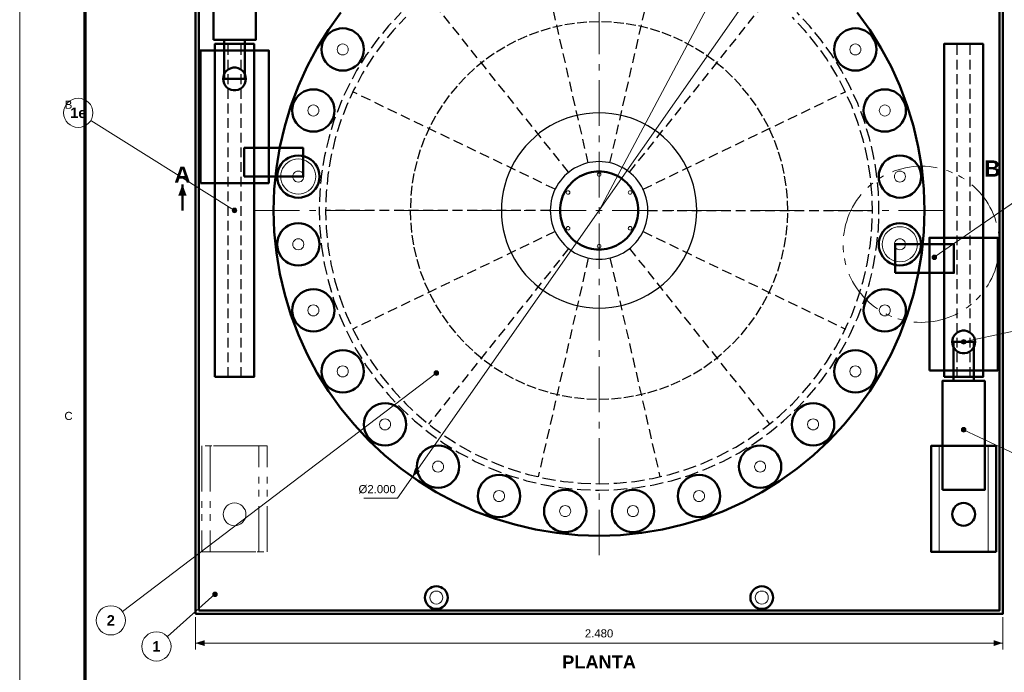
# Model space of a CAD drawing. Header units: millimetres. Extents: x 0 to 841, y 0 to 594.
# Tile 2 of 6: x 0 to 302, y 266 to 467. Entities that reach past the tile are written whole.
import ezdxf
from ezdxf.enums import TextEntityAlignment as Align

# ---------------------------------------------------------------- set-up
doc = ezdxf.new("R2010")
doc.units = ezdxf.units.MM
for name, pattern in [('EJE', [22, 14, -3, 2, -3]), ('FANTASMA', [26, 14, -3, 2, -2, 2, -3]), ('OCULTO', [4.5, 3, -1.5])]:
    doc.linetypes.add(name, pattern=pattern)
for name, color, linetype, lineweight in [('ACH', 7, 'CONTINUOUS', 13), ('COTA', 7, 'CONTINUOUS', 18), ('EJE', 7, 'EJE', 18), ('FANT', 7, 'FANTASMA', 18), ('FINA', 7, 'CONTINUOUS', 18), ('MARCO', 7, 'CONTINUOUS', 70), ('OCU', 7, 'OCULTO', 25), ('TXT', 7, 'CONTINUOUS', 25), ('VIS', 7, 'CONTINUOUS', 50)]:
    doc.layers.add(name, color=color, linetype=linetype, lineweight=lineweight)
doc.styles.add('STD', font='LiberationSans-Regular.ttf')
doc.styles.add('STDB', font='LiberationSans-Bold.ttf')

msp = doc.modelspace()

# ---------------------------------------------------------------- hatches: boundary and pattern name
at = {"layer": 'ACH'}
h = msp.add_hatch(color=7, dxfattribs=at)
h.dxf.hatch_style = 1
h.paths.add_polyline_path([(66.7, 408), (66.57, 408.41), (66.22, 408.67), (65.78, 408.67), (65.43, 408.41), (65.3, 408), (65.43, 407.59), (65.78, 407.33), (66.22, 407.33), (66.57, 407.59)])
h = msp.add_hatch(color=7, dxfattribs=at)
h.dxf.hatch_style = 1
h.paths.add_polyline_path([(281.7, 393.59), (281.57, 394), (281.22, 394.25), (280.78, 394.25), (280.43, 394), (280.3, 393.59), (280.43, 393.18), (280.78, 392.92), (281.22, 392.92), (281.57, 393.18)])
h = msp.add_hatch(color=7, dxfattribs=at)
h.dxf.hatch_style = 1
h.paths.add_polyline_path([(290.7, 367.59), (290.57, 368), (290.22, 368.25), (289.78, 368.25), (289.43, 368), (289.3, 367.59), (289.43, 367.18), (289.78, 366.92), (290.22, 366.92), (290.57, 367.18)])
h = msp.add_hatch(color=7, dxfattribs=at)
h.dxf.hatch_style = 1
h.paths.add_polyline_path([(128.7, 358), (128.57, 358.41), (128.22, 358.67), (127.78, 358.67), (127.43, 358.41), (127.3, 358), (127.43, 357.59), (127.78, 357.33), (128.22, 357.33), (128.57, 357.59)])
h = msp.add_hatch(color=7, dxfattribs=at)
h.dxf.hatch_style = 1
h.paths.add_polyline_path([(290.7, 340.59), (290.57, 341), (290.22, 341.25), (289.78, 341.25), (289.43, 341), (289.3, 340.59), (289.43, 340.18), (289.78, 339.92), (290.22, 339.92), (290.57, 340.18)])
h = msp.add_hatch(color=7, dxfattribs=at)
h.dxf.hatch_style = 1
h.paths.add_polyline_path([(60.7, 290), (60.57, 290.41), (60.22, 290.67), (59.78, 290.67), (59.43, 290.41), (59.3, 290), (59.43, 289.59), (59.78, 289.33), (60.22, 289.33), (60.57, 289.59)])

# ---------------------------------------------------------------- linework, layer by layer
at = {"layer": 'COTA'}
for p, q in [((178, 408), (225.42, 497.18)), ((235.36, 489.92), (116.05, 319.53)), ((66, 408), (21.82, 435.62)), ((281, 393.59), (334.3, 430.44)), ((290, 367.59), (333.6, 377.05)), ((128, 358), (31.58, 284.72)), ((290, 340.59), (333.93, 319.92)), ((116.05, 319.53), (105.75, 319.53)), ((60, 290), (45.36, 276.99)), ((54, 283), (54, 273)), ((302, 283), (302, 273)), ((54, 275), (302, 275))]:
    msp.add_line(p, q, dxfattribs=at)
for centre in [(66, 408), (281, 393.59), (290, 367.59), (128, 358), (290, 340.59), (60, 290)]:
    msp.add_circle(centre, 0.7, dxfattribs=at)
for points in [[(50, 416), (48.7, 412.5), (51.3, 412.5)], [(120.64, 326.08), (122.99, 327.86), (121.51, 328.89)], [(54, 275), (56.8, 274.1), (56.8, 275.9)], [(302, 275), (299.2, 275.9), (299.2, 274.1)]]:
    msp.add_solid(points, dxfattribs=at)
at = {"layer": 'EJE'}
for p, q in [((178, 302), (178, 514)), ((72, 408), (284, 408))]:
    msp.add_line(p, q, dxfattribs=at)
at = {"layer": 'FANT'}
for points in [[(76, 303.09), (76, 335.59), (56, 335.59), (56, 303.09)], [(73.5, 303.09), (73.5, 335.59), (58.5, 335.59), (58.5, 303.09)]]:
    msp.add_lwpolyline(points, close=True, dxfattribs=at)
msp.add_lwpolyline([(69.5, 314.59), (69.43, 315.27), (69.23, 315.93), (68.91, 316.53), (68.47, 317.06), (67.94, 317.5), (67.34, 317.82), (66.68, 318.02), (66, 318.09), (65.32, 318.02), (64.66, 317.82), (64.06, 317.5), (63.53, 317.06), (63.09, 316.53), (62.77, 315.93), (62.57, 315.27), (62.5, 314.59), (62.57, 313.9), (62.77, 313.25), (63.09, 312.64), (63.53, 312.11), (64.06, 311.68), (64.66, 311.35), (65.32, 311.15), (66, 311.09), (66.68, 311.15), (67.34, 311.35), (67.94, 311.68), (68.47, 312.11), (68.91, 312.64), (69.23, 313.25), (69.43, 313.9), (69.5, 314.59)], dxfattribs=at)
msp.add_circle((277, 397.59), 24, dxfattribs=at)
at = {"layer": 'FINA'}
for points in [[(0, 0), (841, 0), (841, 594), (0, 594)], [(297.5, 303.09), (297.5, 335.59), (282.5, 335.59), (282.5, 303.09)]]:
    msp.add_lwpolyline(points, close=True, dxfattribs=at)
for points in [[(100.95, 457.48), (100.9, 457.92), (100.73, 458.33), (100.46, 458.68), (100.1, 458.95), (99.69, 459.12), (99.25, 459.18), (98.81, 459.12), (98.4, 458.95), (98.05, 458.68), (97.78, 458.33), (97.61, 457.92), (97.55, 457.48), (97.61, 457.04), (97.78, 456.63), (98.05, 456.28), (98.4, 456.01), (98.81, 455.84), (99.25, 455.78), (99.69, 455.84), (100.1, 456.01), (100.46, 456.28), (100.73, 456.63), (100.9, 457.04), (100.95, 457.48)], [(258.45, 457.48), (258.39, 457.92), (258.22, 458.33), (257.95, 458.68), (257.6, 458.95), (257.19, 459.12), (256.75, 459.18), (256.31, 459.12), (255.9, 458.95), (255.54, 458.68), (255.27, 458.33), (255.1, 457.92), (255.05, 457.48), (255.1, 457.04), (255.27, 456.63), (255.54, 456.28), (255.9, 456.01), (256.31, 455.84), (256.75, 455.78), (257.19, 455.84), (257.6, 456.01), (257.95, 456.28), (258.22, 456.63), (258.39, 457.04), (258.45, 457.48)], [(91.92, 438.72), (91.86, 439.16), (91.69, 439.57), (91.42, 439.92), (91.07, 440.19), (90.66, 440.36), (90.22, 440.42), (89.78, 440.36), (89.37, 440.19), (89.02, 439.92), (88.75, 439.57), (88.58, 439.16), (88.52, 438.72), (88.58, 438.28), (88.75, 437.87), (89.02, 437.51), (89.37, 437.24), (89.78, 437.07), (90.22, 437.02), (90.66, 437.07), (91.07, 437.24), (91.42, 437.51), (91.69, 437.87), (91.86, 438.28), (91.92, 438.72)], [(267.48, 438.72), (267.42, 439.16), (267.25, 439.57), (266.98, 439.92), (266.63, 440.19), (266.22, 440.36), (265.78, 440.42), (265.34, 440.36), (264.93, 440.19), (264.58, 439.92), (264.31, 439.57), (264.14, 439.16), (264.08, 438.72), (264.14, 438.28), (264.31, 437.87), (264.58, 437.51), (264.93, 437.24), (265.34, 437.07), (265.78, 437.02), (266.22, 437.07), (266.63, 437.24), (266.98, 437.51), (267.25, 437.87), (267.42, 438.28), (267.48, 438.72)], [(90.98, 418.41), (90.92, 419.26), (90.72, 420.08), (90.4, 420.86), (89.95, 421.59), (89.4, 422.23), (88.76, 422.78), (88.04, 423.22), (87.25, 423.55), (86.43, 423.75), (85.58, 423.81), (84.74, 423.75), (83.92, 423.55), (83.13, 423.22), (82.41, 422.78), (81.77, 422.23), (81.22, 421.59), (80.77, 420.86), (80.45, 420.08), (80.25, 419.26), (80.18, 418.41), (80.25, 417.57), (80.45, 416.74), (80.77, 415.96), (81.22, 415.24), (81.77, 414.59), (82.41, 414.04), (83.13, 413.6), (83.92, 413.28), (84.74, 413.08), (85.58, 413.01), (86.43, 413.08), (87.25, 413.28), (88.04, 413.6), (88.76, 414.04), (89.4, 414.59), (89.95, 415.24), (90.4, 415.96), (90.72, 416.74), (90.92, 417.57), (90.98, 418.41)], [(87.28, 418.41), (87.23, 418.85), (87.06, 419.26), (86.79, 419.61), (86.43, 419.88), (86.02, 420.05), (85.58, 420.11), (85.14, 420.05), (84.73, 419.88), (84.38, 419.61), (84.11, 419.26), (83.94, 418.85), (83.88, 418.41), (83.94, 417.97), (84.11, 417.56), (84.38, 417.21), (84.73, 416.94), (85.14, 416.77), (85.58, 416.71), (86.02, 416.77), (86.43, 416.94), (86.79, 417.21), (87.06, 417.56), (87.23, 417.97), (87.28, 418.41)], [(178.55, 419), (178.51, 419.21), (178.39, 419.39), (178.21, 419.51), (178, 419.55), (177.79, 419.51), (177.61, 419.39), (177.49, 419.21), (177.45, 419), (177.49, 418.79), (177.61, 418.61), (177.79, 418.49), (178, 418.45), (178.21, 418.49), (178.39, 418.61), (178.51, 418.79), (178.55, 419)], [(272.12, 418.41), (272.06, 418.85), (271.89, 419.26), (271.62, 419.61), (271.27, 419.88), (270.86, 420.05), (270.42, 420.11), (269.98, 420.05), (269.57, 419.88), (269.21, 419.61), (268.94, 419.26), (268.77, 418.85), (268.72, 418.41), (268.77, 417.97), (268.94, 417.56), (269.21, 417.21), (269.57, 416.94), (269.98, 416.77), (270.42, 416.71), (270.86, 416.77), (271.27, 416.94), (271.62, 417.21), (271.89, 417.56), (272.06, 417.97), (272.12, 418.41)], [(169.02, 413.5), (168.98, 413.71), (168.86, 413.89), (168.68, 414.01), (168.47, 414.05), (168.26, 414.01), (168.08, 413.89), (167.97, 413.71), (167.92, 413.5), (167.97, 413.29), (168.08, 413.11), (168.26, 412.99), (168.47, 412.95), (168.68, 412.99), (168.86, 413.11), (168.98, 413.29), (169.02, 413.5)], [(188.08, 413.5), (188.03, 413.71), (187.92, 413.89), (187.74, 414.01), (187.53, 414.05), (187.32, 414.01), (187.14, 413.89), (187.02, 413.71), (186.98, 413.5), (187.02, 413.29), (187.14, 413.11), (187.32, 412.99), (187.53, 412.95), (187.74, 412.99), (187.92, 413.11), (188.03, 413.29), (188.08, 413.5)], [(169.02, 402.5), (168.98, 402.71), (168.86, 402.89), (168.68, 403.01), (168.47, 403.05), (168.26, 403.01), (168.08, 402.89), (167.97, 402.71), (167.92, 402.5), (167.97, 402.29), (168.08, 402.11), (168.26, 401.99), (168.47, 401.95), (168.68, 401.99), (168.86, 402.11), (168.98, 402.29), (169.02, 402.5)], [(188.08, 402.5), (188.03, 402.71), (187.92, 402.89), (187.74, 403.01), (187.53, 403.05), (187.32, 403.01), (187.14, 402.89), (187.02, 402.71), (186.98, 402.5), (187.02, 402.29), (187.14, 402.11), (187.32, 401.99), (187.53, 401.95), (187.74, 401.99), (187.92, 402.11), (188.03, 402.29), (188.08, 402.5)], [(275.82, 397.59), (275.75, 398.43), (275.55, 399.26), (275.23, 400.04), (274.78, 400.76), (274.23, 401.41), (273.59, 401.96), (272.87, 402.4), (272.08, 402.72), (271.26, 402.92), (270.42, 402.99), (269.57, 402.92), (268.75, 402.72), (267.96, 402.4), (267.24, 401.96), (266.6, 401.41), (266.05, 400.76), (265.6, 400.04), (265.28, 399.26), (265.08, 398.43), (265.02, 397.59), (265.08, 396.74), (265.28, 395.92), (265.6, 395.14), (266.05, 394.41), (266.6, 393.77), (267.24, 393.22), (267.96, 392.78), (268.75, 392.45), (269.57, 392.25), (270.42, 392.19), (271.26, 392.25), (272.08, 392.45), (272.87, 392.78), (273.59, 393.22), (274.23, 393.77), (274.78, 394.41), (275.23, 395.14), (275.55, 395.92), (275.75, 396.74), (275.82, 397.59)], [(87.28, 397.59), (87.23, 398.03), (87.06, 398.44), (86.79, 398.79), (86.43, 399.06), (86.02, 399.23), (85.58, 399.29), (85.14, 399.23), (84.73, 399.06), (84.38, 398.79), (84.11, 398.44), (83.94, 398.03), (83.88, 397.59), (83.94, 397.15), (84.11, 396.74), (84.38, 396.39), (84.73, 396.12), (85.14, 395.95), (85.58, 395.89), (86.02, 395.95), (86.43, 396.12), (86.79, 396.39), (87.06, 396.74), (87.23, 397.15), (87.28, 397.59)], [(178.55, 397), (178.51, 397.21), (178.39, 397.39), (178.21, 397.51), (178, 397.55), (177.79, 397.51), (177.61, 397.39), (177.49, 397.21), (177.45, 397), (177.49, 396.79), (177.61, 396.61), (177.79, 396.49), (178, 396.45), (178.21, 396.49), (178.39, 396.61), (178.51, 396.79), (178.55, 397)], [(272.12, 397.59), (272.06, 398.03), (271.89, 398.44), (271.62, 398.79), (271.27, 399.06), (270.86, 399.23), (270.42, 399.29), (269.98, 399.23), (269.57, 399.06), (269.21, 398.79), (268.94, 398.44), (268.77, 398.03), (268.72, 397.59), (268.77, 397.15), (268.94, 396.74), (269.21, 396.39), (269.57, 396.12), (269.98, 395.95), (270.42, 395.89), (270.86, 395.95), (271.27, 396.12), (271.62, 396.39), (271.89, 396.74), (272.06, 397.15), (272.12, 397.59)], [(91.92, 377.28), (91.86, 377.72), (91.69, 378.13), (91.42, 378.49), (91.07, 378.76), (90.66, 378.93), (90.22, 378.98), (89.78, 378.93), (89.37, 378.76), (89.02, 378.49), (88.75, 378.13), (88.58, 377.72), (88.52, 377.28), (88.58, 376.84), (88.75, 376.43), (89.02, 376.08), (89.37, 375.81), (89.78, 375.64), (90.22, 375.58), (90.66, 375.64), (91.07, 375.81), (91.42, 376.08), (91.69, 376.43), (91.86, 376.84), (91.92, 377.28)], [(267.48, 377.28), (267.42, 377.72), (267.25, 378.13), (266.98, 378.49), (266.63, 378.76), (266.22, 378.93), (265.78, 378.98), (265.34, 378.93), (264.93, 378.76), (264.58, 378.49), (264.31, 378.13), (264.14, 377.72), (264.08, 377.28), (264.14, 376.84), (264.31, 376.43), (264.58, 376.08), (264.93, 375.81), (265.34, 375.64), (265.78, 375.58), (266.22, 375.64), (266.63, 375.81), (266.98, 376.08), (267.25, 376.43), (267.42, 376.84), (267.48, 377.28)], [(100.95, 358.52), (100.9, 358.96), (100.73, 359.37), (100.46, 359.72), (100.1, 359.99), (99.69, 360.16), (99.25, 360.22), (98.81, 360.16), (98.4, 359.99), (98.05, 359.72), (97.78, 359.37), (97.61, 358.96), (97.55, 358.52), (97.61, 358.08), (97.78, 357.67), (98.05, 357.32), (98.4, 357.05), (98.81, 356.88), (99.25, 356.82), (99.69, 356.88), (100.1, 357.05), (100.46, 357.32), (100.73, 357.67), (100.9, 358.08), (100.95, 358.52)], [(258.45, 358.52), (258.39, 358.96), (258.22, 359.37), (257.95, 359.72), (257.6, 359.99), (257.19, 360.16), (256.75, 360.22), (256.31, 360.16), (255.9, 359.99), (255.54, 359.72), (255.27, 359.37), (255.1, 358.96), (255.05, 358.52), (255.1, 358.08), (255.27, 357.67), (255.54, 357.32), (255.9, 357.05), (256.31, 356.88), (256.75, 356.82), (257.19, 356.88), (257.6, 357.05), (257.95, 357.32), (258.22, 357.67), (258.39, 358.08), (258.45, 358.52)], [(113.94, 342.24), (113.88, 342.68), (113.71, 343.09), (113.44, 343.44), (113.09, 343.71), (112.68, 343.88), (112.24, 343.94), (111.8, 343.88), (111.39, 343.71), (111.04, 343.44), (110.77, 343.09), (110.6, 342.68), (110.54, 342.24), (110.6, 341.8), (110.77, 341.39), (111.04, 341.04), (111.39, 340.77), (111.8, 340.6), (112.24, 340.54), (112.68, 340.6), (113.09, 340.77), (113.44, 341.04), (113.71, 341.39), (113.88, 341.8), (113.94, 342.24)], [(245.46, 342.24), (245.4, 342.68), (245.23, 343.09), (244.96, 343.44), (244.61, 343.71), (244.2, 343.88), (243.76, 343.94), (243.32, 343.88), (242.91, 343.71), (242.56, 343.44), (242.29, 343.09), (242.12, 342.68), (242.06, 342.24), (242.12, 341.8), (242.29, 341.39), (242.56, 341.04), (242.91, 340.77), (243.32, 340.6), (243.76, 340.54), (244.2, 340.6), (244.61, 340.77), (244.96, 341.04), (245.23, 341.39), (245.4, 341.8), (245.46, 342.24)], [(130.22, 329.25), (130.16, 329.69), (129.99, 330.1), (129.72, 330.46), (129.37, 330.73), (128.96, 330.9), (128.52, 330.95), (128.08, 330.9), (127.67, 330.73), (127.32, 330.46), (127.05, 330.1), (126.88, 329.69), (126.82, 329.25), (126.88, 328.81), (127.05, 328.4), (127.32, 328.05), (127.67, 327.78), (128.08, 327.61), (128.52, 327.55), (128.96, 327.61), (129.37, 327.78), (129.72, 328.05), (129.99, 328.4), (130.16, 328.81), (130.22, 329.25)], [(229.18, 329.25), (229.12, 329.69), (228.95, 330.1), (228.68, 330.46), (228.33, 330.73), (227.92, 330.9), (227.48, 330.95), (227.04, 330.9), (226.63, 330.73), (226.28, 330.46), (226.01, 330.1), (225.84, 329.69), (225.78, 329.25), (225.84, 328.81), (226.01, 328.4), (226.28, 328.05), (226.63, 327.78), (227.04, 327.61), (227.48, 327.55), (227.92, 327.61), (228.33, 327.78), (228.68, 328.05), (228.95, 328.4), (229.12, 328.81), (229.18, 329.25)], [(148.98, 320.22), (148.93, 320.66), (148.76, 321.07), (148.49, 321.42), (148.13, 321.69), (147.72, 321.86), (147.28, 321.92), (146.84, 321.86), (146.43, 321.69), (146.08, 321.42), (145.81, 321.07), (145.64, 320.66), (145.58, 320.22), (145.64, 319.78), (145.81, 319.37), (146.08, 319.02), (146.43, 318.75), (146.84, 318.58), (147.28, 318.52), (147.72, 318.58), (148.13, 318.75), (148.49, 319.02), (148.76, 319.37), (148.93, 319.78), (148.98, 320.22)], [(210.42, 320.22), (210.36, 320.66), (210.19, 321.07), (209.92, 321.42), (209.57, 321.69), (209.16, 321.86), (208.72, 321.92), (208.28, 321.86), (207.87, 321.69), (207.51, 321.42), (207.24, 321.07), (207.07, 320.66), (207.02, 320.22), (207.07, 319.78), (207.24, 319.37), (207.51, 319.02), (207.87, 318.75), (208.28, 318.58), (208.72, 318.52), (209.16, 318.58), (209.57, 318.75), (209.92, 319.02), (210.19, 319.37), (210.36, 319.78), (210.42, 320.22)], [(169.29, 315.58), (169.23, 316.02), (169.06, 316.43), (168.79, 316.79), (168.44, 317.06), (168.03, 317.23), (167.59, 317.28), (167.15, 317.23), (166.74, 317.06), (166.39, 316.79), (166.12, 316.43), (165.95, 316.02), (165.89, 315.58), (165.95, 315.14), (166.12, 314.73), (166.39, 314.38), (166.74, 314.11), (167.15, 313.94), (167.59, 313.88), (168.03, 313.94), (168.44, 314.11), (168.79, 314.38), (169.06, 314.73), (169.23, 315.14), (169.29, 315.58)], [(190.11, 315.58), (190.05, 316.02), (189.88, 316.43), (189.61, 316.79), (189.26, 317.06), (188.85, 317.23), (188.41, 317.28), (187.97, 317.23), (187.56, 317.06), (187.21, 316.79), (186.94, 316.43), (186.77, 316.02), (186.71, 315.58), (186.77, 315.14), (186.94, 314.73), (187.21, 314.38), (187.56, 314.11), (187.97, 313.94), (188.41, 313.88), (188.85, 313.94), (189.26, 314.11), (189.61, 314.38), (189.88, 314.73), (190.05, 315.14), (190.11, 315.58)], [(130, 289), (129.93, 289.52), (129.73, 290), (129.41, 290.41), (129, 290.73), (128.52, 290.93), (128, 291), (127.48, 290.93), (127, 290.73), (126.59, 290.41), (126.27, 290), (126.07, 289.52), (126, 289), (126.07, 288.48), (126.27, 288), (126.59, 287.59), (127, 287.27), (127.48, 287.07), (128, 287), (128.52, 287.07), (129, 287.27), (129.41, 287.59), (129.73, 288), (129.93, 288.48), (130, 289)], [(230, 289), (229.93, 289.52), (229.73, 290), (229.41, 290.41), (229, 290.73), (228.52, 290.93), (228, 291), (227.48, 290.93), (227, 290.73), (226.59, 290.41), (226.27, 290), (226.07, 289.52), (226, 289), (226.07, 288.48), (226.27, 288), (226.59, 287.59), (227, 287.27), (227.48, 287.07), (228, 287), (228.52, 287.07), (229, 287.27), (229.41, 287.59), (229.73, 288), (229.93, 288.48), (230, 289)]]:
    msp.add_lwpolyline(points, dxfattribs=at)
for centre in [(18, 438), (28, 282), (42, 274)]:
    msp.add_circle(centre, 4.5, dxfattribs=at)
at = {"layer": 'MARCO'}
msp.add_lwpolyline([(20, 10), (831, 10), (831, 584), (20, 584)], close=True, dxfattribs=at)
at = {"layer": 'OCU'}
for p, q in [((174.66, 422.62), (159.31, 489.89)), ((181.34, 422.62), (196.69, 489.89)), ((168.65, 419.73), (125.63, 473.67)), ((187.35, 419.73), (230.37, 473.67)), ((64, 356.84), (64, 459.16)), ((68, 356.84), (68, 459.16)), ((288, 356.84), (288, 459.16)), ((292, 356.84), (292, 459.16)), ((164.49, 414.51), (102.32, 444.45)), ((191.51, 414.51), (253.68, 444.45)), ((163, 408), (94, 408)), ((193, 408), (262, 408)), ((164.49, 401.49), (102.32, 371.55)), ((191.51, 401.49), (253.68, 371.55)), ((168.65, 396.27), (125.63, 342.33)), ((174.66, 393.38), (159.31, 326.11)), ((181.34, 393.38), (196.69, 326.11)), ((187.35, 396.27), (230.37, 342.33))]:
    msp.add_line(p, q, dxfattribs=at)
for points in [[(117.19, 468.81), (113.34, 464.7), (109.77, 460.35), (106.49, 455.78), (103.52, 451), (100.87, 446.04), (98.55, 440.91), (96.56, 435.64), (94.93, 430.26), (93.65, 424.78), (92.74, 419.23), (92.18, 413.62), (92, 408), (92.18, 402.38), (92.74, 396.77), (93.65, 391.22), (94.93, 385.74), (96.56, 380.36), (98.55, 375.09), (100.87, 369.96), (103.52, 365), (106.49, 360.22), (109.77, 355.65), (113.34, 351.3), (117.19, 347.19), (121.3, 343.34), (125.65, 339.77), (130.22, 336.49), (135, 333.52), (139.96, 330.87), (145.09, 328.55), (150.36, 326.56), (155.74, 324.93), (161.22, 323.65), (166.77, 322.74), (172.38, 322.18), (178, 322), (183.62, 322.18), (189.23, 322.74), (194.78, 323.65), (200.26, 324.93), (205.64, 326.56), (210.91, 328.55), (216.04, 330.87), (221, 333.52), (225.78, 336.49), (230.35, 339.77), (234.7, 343.34), (238.81, 347.19), (242.66, 351.3), (246.23, 355.65), (249.51, 360.22), (252.48, 365), (255.13, 369.96), (257.45, 375.09), (259.44, 380.36), (261.07, 385.74), (262.35, 391.22), (263.26, 396.77), (263.82, 402.38), (264, 408)], [(118.6, 467.4), (114.85, 463.39), (111.36, 459.14), (108.16, 454.67), (105.25, 450), (102.66, 445.15), (100.39, 440.15), (98.46, 435), (96.86, 429.74), (95.61, 424.39), (94.72, 418.96), (94.18, 413.49), (94, 408), (94.18, 402.51), (94.72, 397.04), (95.61, 391.61), (96.86, 386.26), (98.46, 381), (100.39, 375.85), (102.66, 370.85), (105.25, 366), (108.16, 361.33), (111.36, 356.86), (114.85, 352.61), (118.6, 348.6), (122.61, 344.85), (126.86, 341.36), (131.33, 338.16), (136, 335.25), (140.85, 332.66), (145.85, 330.39), (151, 328.46), (156.26, 326.86), (161.61, 325.61), (167.04, 324.72), (172.51, 324.18), (178, 324), (183.49, 324.18), (188.96, 324.72), (194.39, 325.61), (199.74, 326.86), (205, 328.46), (210.15, 330.39), (215.15, 332.66), (220, 335.25), (224.67, 338.16), (229.14, 341.36), (233.39, 344.85), (237.4, 348.6), (241.15, 352.61), (244.64, 356.86), (247.84, 361.33), (250.75, 366), (253.34, 370.85), (255.61, 375.85), (257.54, 381), (259.14, 386.26), (260.39, 391.61), (261.28, 397.04), (261.82, 402.51), (262, 408)], [(236, 408), (235.88, 411.79), (235.5, 415.57), (234.89, 419.32), (234.02, 423.01), (232.92, 426.64), (231.59, 430.2), (230.02, 433.65), (228.23, 437), (226.23, 440.22), (224.01, 443.31), (221.61, 446.24), (219.01, 449.01), (216.24, 451.61), (213.31, 454.01), (210.22, 456.23), (207, 458.23), (203.65, 460.02), (200.2, 461.59), (196.64, 462.92), (193.01, 464.02), (189.32, 464.89), (185.57, 465.5), (181.79, 465.88), (178, 466), (174.21, 465.88), (170.43, 465.5), (166.68, 464.89), (162.99, 464.02), (159.36, 462.92), (155.8, 461.59), (152.35, 460.02), (149, 458.23), (145.78, 456.23), (142.69, 454.01), (139.76, 451.61), (136.99, 449.01), (134.39, 446.24), (131.99, 443.31), (129.77, 440.22), (127.77, 437), (125.98, 433.65), (124.41, 430.2), (123.08, 426.64), (121.98, 423.01), (121.11, 419.32), (120.5, 415.57), (120.12, 411.79), (120, 408), (120.12, 404.21), (120.5, 400.43), (121.11, 396.68), (121.98, 392.99), (123.08, 389.36), (124.41, 385.8), (125.98, 382.35), (127.77, 379), (129.77, 375.78), (131.99, 372.69), (134.39, 369.76), (136.99, 366.99), (139.76, 364.39), (142.69, 361.99), (145.78, 359.77), (149, 357.77), (152.35, 355.98), (155.8, 354.41), (159.36, 353.08), (162.99, 351.98), (166.68, 351.11), (170.43, 350.5), (174.21, 350.12), (178, 350), (181.79, 350.12), (185.57, 350.5), (189.32, 351.11), (193.01, 351.98), (196.64, 353.08), (200.2, 354.41), (203.65, 355.98), (207, 357.77), (210.22, 359.77), (213.31, 361.99), (216.24, 364.39), (219.01, 366.99), (221.61, 369.76), (224.01, 372.69), (226.23, 375.78), (228.23, 379), (230.02, 382.35), (231.59, 385.8), (232.92, 389.36), (234.02, 392.99), (234.89, 396.68), (235.5, 400.43), (235.88, 404.21), (236, 408)], [(262, 408), (261.82, 413.49), (261.28, 418.96), (260.39, 424.39), (259.14, 429.74), (257.54, 435), (255.61, 440.15), (253.34, 445.15), (250.75, 450), (247.84, 454.67), (244.64, 459.14), (241.15, 463.39), (237.4, 467.4)], [(264, 408), (263.82, 413.62), (263.26, 419.23), (262.35, 424.78), (261.07, 430.26), (259.44, 435.64), (257.45, 440.91), (255.13, 446.04), (252.48, 451), (249.51, 455.78), (246.23, 460.35), (242.66, 464.7), (238.81, 468.81)], [(208, 408), (207.94, 409.96), (207.74, 411.92), (207.42, 413.85), (206.98, 415.76), (206.41, 417.64), (205.72, 419.48), (204.91, 421.27), (203.98, 423), (202.94, 424.67), (201.8, 426.26), (200.56, 427.78), (199.21, 429.21), (197.78, 430.56), (196.26, 431.8), (194.67, 432.94), (193, 433.98), (191.27, 434.91), (189.48, 435.72), (187.64, 436.41), (185.76, 436.98), (183.85, 437.42), (181.92, 437.74), (179.96, 437.94), (178, 438), (176.04, 437.94), (174.08, 437.74), (172.15, 437.42), (170.24, 436.98), (168.36, 436.41), (166.52, 435.72), (164.73, 434.91), (163, 433.98), (161.33, 432.94), (159.74, 431.8), (158.22, 430.56), (156.79, 429.21), (155.44, 427.78), (154.2, 426.26), (153.06, 424.67), (152.02, 423), (151.09, 421.27), (150.28, 419.48), (149.59, 417.64), (149.02, 415.76), (148.58, 413.85), (148.26, 411.92), (148.06, 409.96), (148, 408), (148.06, 406.04), (148.26, 404.08), (148.58, 402.15), (149.02, 400.24), (149.59, 398.36), (150.28, 396.52), (151.09, 394.73), (152.02, 393), (153.06, 391.33), (154.2, 389.74), (155.44, 388.22), (156.79, 386.79), (158.22, 385.44), (159.74, 384.2), (161.33, 383.06), (163, 382.02), (164.73, 381.09), (166.52, 380.28), (168.36, 379.59), (170.24, 379.02), (172.15, 378.58), (174.08, 378.26), (176.04, 378.06), (178, 378), (179.96, 378.06), (181.92, 378.26), (183.85, 378.58), (185.76, 379.02), (187.64, 379.59), (189.48, 380.28), (191.27, 381.09), (193, 382.02), (194.67, 383.06), (196.26, 384.2), (197.78, 385.44), (199.21, 386.79), (200.56, 388.22), (201.8, 389.74), (202.94, 391.33), (203.98, 393), (204.91, 394.73), (205.72, 396.52), (206.41, 398.36), (206.98, 400.24), (207.42, 402.15), (207.74, 404.08), (207.94, 406.04), (208, 408)], [(193, 408), (192.97, 408.98), (192.87, 409.96), (192.71, 410.93), (192.49, 411.88), (192.2, 412.82), (191.86, 413.74), (191.45, 414.63), (190.99, 415.5), (190.47, 416.33), (189.9, 417.13), (189.28, 417.89), (188.61, 418.61), (187.89, 419.28), (187.13, 419.9), (186.33, 420.47), (185.5, 420.99), (184.63, 421.45), (183.74, 421.86), (182.82, 422.2), (181.88, 422.49), (180.93, 422.71), (179.96, 422.87), (178.98, 422.97), (178, 423), (177.02, 422.97), (176.04, 422.87), (175.07, 422.71), (174.12, 422.49), (173.18, 422.2), (172.26, 421.86), (171.37, 421.45), (170.5, 420.99), (169.67, 420.47), (168.87, 419.9), (168.11, 419.28), (167.39, 418.61), (166.72, 417.89), (166.1, 417.13), (165.53, 416.33), (165.01, 415.5), (164.55, 414.63), (164.14, 413.74), (163.8, 412.82), (163.51, 411.88), (163.29, 410.93), (163.13, 409.96), (163.03, 408.98), (163, 408), (163.03, 407.02), (163.13, 406.04), (163.29, 405.07), (163.51, 404.12), (163.8, 403.18), (164.14, 402.26), (164.55, 401.37), (165.01, 400.5), (165.53, 399.67), (166.1, 398.87), (166.72, 398.11), (167.39, 397.39), (168.11, 396.72), (168.87, 396.1), (169.67, 395.53), (170.5, 395.01), (171.37, 394.55), (172.26, 394.14), (173.18, 393.8), (174.12, 393.51), (175.07, 393.29), (176.04, 393.13), (177.02, 393.03), (178, 393), (178.98, 393.03), (179.96, 393.13), (180.93, 393.29), (181.88, 393.51), (182.82, 393.8), (183.74, 394.14), (184.63, 394.55), (185.5, 395.01), (186.33, 395.53), (187.13, 396.1), (187.89, 396.72), (188.61, 397.39), (189.28, 398.11), (189.9, 398.87), (190.47, 399.67), (190.99, 400.5), (191.45, 401.37), (191.86, 402.26), (192.2, 403.18), (192.49, 404.12), (192.71, 405.07), (192.87, 406.04), (192.97, 407.02), (193, 408)]]:
    msp.add_lwpolyline(points, dxfattribs=at)
at = {"layer": 'VIS'}
msp.add_line((50, 408), (50, 416), dxfattribs=at)
for points in [[(54, 284), (302, 284), (302, 532), (54, 532)], [(55, 285), (301, 285), (301, 531), (55, 531)], [(59.5, 460.41), (72.5, 460.41), (72.5, 493.91), (59.5, 493.91)], [(62.85, 448.41), (69.15, 448.41), (69.15, 460.41), (62.85, 460.41)], [(55.5, 416.41), (76.5, 416.41), (76.5, 457.16), (55.5, 457.16)], [(60, 356.84), (72, 356.84), (72, 459.16), (60, 459.16)], [(284, 356.84), (296, 356.84), (296, 459.16), (284, 459.16)], [(69, 418.41), (87.08, 418.41), (87.08, 427.21), (69, 427.21)], [(279.5, 358.84), (300.5, 358.84), (300.5, 399.59), (279.5, 399.59)], [(268.92, 388.79), (287, 388.79), (287, 397.59), (268.92, 397.59)], [(286.85, 355.59), (293.15, 355.59), (293.15, 367.59), (286.85, 367.59)], [(283.5, 322.09), (296.5, 322.09), (296.5, 355.59), (283.5, 355.59)], [(300, 303.09), (300, 335.59), (280, 335.59), (280, 303.09)]]:
    msp.add_lwpolyline(points, close=True, dxfattribs=at)
for points in [[(98.66, 468.88), (94.85, 463.56), (91.4, 458), (88.31, 452.23), (85.61, 446.27), (83.31, 440.14), (81.41, 433.88), (79.92, 427.51), (78.86, 421.05), (78.21, 414.54), (78, 408), (78.21, 401.46), (78.86, 394.95), (79.92, 388.49), (81.41, 382.12), (83.31, 375.86), (85.61, 369.73), (88.31, 363.77), (91.4, 358), (94.85, 352.44), (98.66, 347.12), (102.82, 342.07), (107.29, 337.29), (112.07, 332.82), (117.12, 328.66), (122.44, 324.85), (128, 321.4), (133.77, 318.31), (139.73, 315.61), (145.86, 313.31), (152.12, 311.41), (158.49, 309.92), (164.95, 308.86), (171.46, 308.21), (178, 308), (184.54, 308.21), (191.05, 308.86), (197.51, 309.92), (203.88, 311.41), (210.14, 313.31), (216.27, 315.61), (222.23, 318.31), (228, 321.4), (233.56, 324.85), (238.88, 328.66), (243.93, 332.82), (248.71, 337.29), (253.18, 342.07), (257.34, 347.12), (261.15, 352.44), (264.6, 358), (267.69, 363.77), (270.39, 369.73), (272.69, 375.86), (274.59, 382.12), (276.08, 388.49), (277.14, 394.95), (277.79, 401.46), (278, 408)], [(278, 408), (277.79, 414.54), (277.14, 421.05), (276.08, 427.51), (274.59, 433.88), (272.69, 440.14), (270.39, 446.27), (267.69, 452.23), (264.6, 458), (261.15, 463.56), (257.34, 468.88)], [(105.75, 457.48), (105.67, 458.5), (105.44, 459.49), (105.05, 460.43), (104.51, 461.3), (103.85, 462.08), (103.08, 462.74), (102.21, 463.27), (101.26, 463.66), (100.27, 463.9), (99.25, 463.98), (98.24, 463.9), (97.25, 463.66), (96.3, 463.27), (95.43, 462.74), (94.66, 462.08), (94, 461.3), (93.46, 460.43), (93.07, 459.49), (92.83, 458.5), (92.75, 457.48), (92.83, 456.46), (93.07, 455.47), (93.46, 454.53), (94, 453.66), (94.66, 452.88), (95.43, 452.22), (96.3, 451.69), (97.25, 451.3), (98.24, 451.06), (99.25, 450.98), (100.27, 451.06), (101.26, 451.3), (102.21, 451.69), (103.08, 452.22), (103.85, 452.88), (104.51, 453.66), (105.05, 454.53), (105.44, 455.47), (105.67, 456.46), (105.75, 457.48)], [(263.25, 457.48), (263.17, 458.5), (262.93, 459.49), (262.54, 460.43), (262, 461.3), (261.34, 462.08), (260.57, 462.74), (259.7, 463.27), (258.75, 463.66), (257.76, 463.9), (256.75, 463.98), (255.73, 463.9), (254.74, 463.66), (253.79, 463.27), (252.92, 462.74), (252.15, 462.08), (251.49, 461.3), (250.95, 460.43), (250.56, 459.49), (250.33, 458.5), (250.25, 457.48), (250.33, 456.46), (250.56, 455.47), (250.95, 454.53), (251.49, 453.66), (252.15, 452.88), (252.92, 452.22), (253.79, 451.69), (254.74, 451.3), (255.73, 451.06), (256.75, 450.98), (257.76, 451.06), (258.75, 451.3), (259.7, 451.69), (260.57, 452.22), (261.34, 452.88), (262, 453.66), (262.54, 454.53), (262.93, 455.47), (263.17, 456.46), (263.25, 457.48)], [(69.5, 448.41), (69.42, 449.14), (69.2, 449.84), (68.83, 450.47), (68.34, 451.01), (67.75, 451.44), (67.08, 451.74), (66.37, 451.89), (65.63, 451.89), (64.92, 451.74), (64.25, 451.44), (63.66, 451.01), (63.17, 450.47), (62.8, 449.84), (62.58, 449.14), (62.5, 448.41), (62.58, 447.69), (62.8, 446.99), (63.17, 446.36), (63.66, 445.81), (64.25, 445.38), (64.92, 445.08), (65.63, 444.93), (66.37, 444.93), (67.08, 445.08), (67.75, 445.38), (68.34, 445.81), (68.83, 446.36), (69.2, 446.99), (69.42, 447.69), (69.5, 448.41)], [(96.72, 438.72), (96.64, 439.73), (96.4, 440.72), (96.01, 441.67), (95.48, 442.54), (94.82, 443.31), (94.04, 443.97), (93.17, 444.51), (92.23, 444.9), (91.24, 445.14), (90.22, 445.22), (89.2, 445.14), (88.21, 444.9), (87.27, 444.51), (86.4, 443.97), (85.62, 443.31), (84.96, 442.54), (84.43, 441.67), (84.04, 440.72), (83.8, 439.73), (83.72, 438.72), (83.8, 437.7), (84.04, 436.71), (84.43, 435.77), (84.96, 434.9), (85.62, 434.12), (86.4, 433.46), (87.27, 432.92), (88.21, 432.53), (89.2, 432.3), (90.22, 432.22), (91.24, 432.3), (92.23, 432.53), (93.17, 432.92), (94.04, 433.46), (94.82, 434.12), (95.48, 434.9), (96.01, 435.77), (96.4, 436.71), (96.64, 437.7), (96.72, 438.72)], [(272.28, 438.72), (272.2, 439.73), (271.96, 440.72), (271.57, 441.67), (271.04, 442.54), (270.38, 443.31), (269.6, 443.97), (268.73, 444.51), (267.79, 444.9), (266.8, 445.14), (265.78, 445.22), (264.76, 445.14), (263.77, 444.9), (262.83, 444.51), (261.96, 443.97), (261.18, 443.31), (260.52, 442.54), (259.99, 441.67), (259.6, 440.72), (259.36, 439.73), (259.28, 438.72), (259.36, 437.7), (259.6, 436.71), (259.99, 435.77), (260.52, 434.9), (261.18, 434.12), (261.96, 433.46), (262.83, 432.92), (263.77, 432.53), (264.76, 432.3), (265.78, 432.22), (266.8, 432.3), (267.79, 432.53), (268.73, 432.92), (269.6, 433.46), (270.38, 434.12), (271.04, 434.9), (271.57, 435.77), (271.96, 436.71), (272.2, 437.7), (272.28, 438.72)], [(92.08, 418.41), (92, 419.43), (91.77, 420.42), (91.38, 421.36), (90.84, 422.23), (90.18, 423.01), (89.41, 423.67), (88.54, 424.2), (87.59, 424.59), (86.6, 424.83), (85.58, 424.91), (84.57, 424.83), (83.58, 424.59), (82.63, 424.2), (81.76, 423.67), (80.99, 423.01), (80.33, 422.23), (79.79, 421.36), (79.4, 420.42), (79.16, 419.43), (79.08, 418.41), (79.16, 417.4), (79.4, 416.4), (79.79, 415.46), (80.33, 414.59), (80.99, 413.82), (81.76, 413.15), (82.63, 412.62), (83.58, 412.23), (84.57, 411.99), (85.58, 411.91), (86.6, 411.99), (87.59, 412.23), (88.54, 412.62), (89.41, 413.15), (90.18, 413.82), (90.84, 414.59), (91.38, 415.46), (91.77, 416.4), (92, 417.4), (92.08, 418.41)], [(276.92, 418.41), (276.84, 419.43), (276.6, 420.42), (276.21, 421.36), (275.67, 422.23), (275.01, 423.01), (274.24, 423.67), (273.37, 424.2), (272.42, 424.59), (271.43, 424.83), (270.42, 424.91), (269.4, 424.83), (268.41, 424.59), (267.46, 424.2), (266.59, 423.67), (265.82, 423.01), (265.16, 422.23), (264.62, 421.36), (264.23, 420.42), (264, 419.43), (263.92, 418.41), (264, 417.4), (264.23, 416.4), (264.62, 415.46), (265.16, 414.59), (265.82, 413.82), (266.59, 413.15), (267.46, 412.62), (268.41, 412.23), (269.4, 411.99), (270.42, 411.91), (271.43, 411.99), (272.42, 412.23), (273.37, 412.62), (274.24, 413.15), (275.01, 413.82), (275.67, 414.59), (276.21, 415.46), (276.6, 416.4), (276.84, 417.4), (276.92, 418.41)], [(190, 408), (189.97, 408.78), (189.9, 409.57), (189.77, 410.34), (189.59, 411.11), (189.36, 411.86), (189.09, 412.59), (188.76, 413.31), (188.39, 414), (187.98, 414.67), (187.52, 415.31), (187.02, 415.91), (186.49, 416.49), (185.91, 417.02), (185.31, 417.52), (184.67, 417.98), (184, 418.39), (183.31, 418.76), (182.59, 419.09), (181.86, 419.36), (181.11, 419.59), (180.34, 419.77), (179.57, 419.9), (178.78, 419.97), (178, 420), (177.22, 419.97), (176.43, 419.9), (175.66, 419.77), (174.89, 419.59), (174.14, 419.36), (173.41, 419.09), (172.69, 418.76), (172, 418.39), (171.33, 417.98), (170.69, 417.52), (170.09, 417.02), (169.51, 416.49), (168.98, 415.91), (168.48, 415.31), (168.02, 414.67), (167.61, 414), (167.24, 413.31), (166.91, 412.59), (166.64, 411.86), (166.41, 411.11), (166.23, 410.34), (166.1, 409.57), (166.03, 408.78), (166, 408), (166.03, 407.22), (166.1, 406.43), (166.23, 405.66), (166.41, 404.89), (166.64, 404.14), (166.91, 403.41), (167.24, 402.69), (167.61, 402), (168.02, 401.33), (168.48, 400.69), (168.98, 400.09), (169.51, 399.51), (170.09, 398.98), (170.69, 398.48), (171.33, 398.02), (172, 397.61), (172.69, 397.24), (173.41, 396.91), (174.14, 396.64), (174.89, 396.41), (175.66, 396.23), (176.43, 396.1), (177.22, 396.03), (178, 396), (178.78, 396.03), (179.57, 396.1), (180.34, 396.23), (181.11, 396.41), (181.86, 396.64), (182.59, 396.91), (183.31, 397.24), (184, 397.61), (184.67, 398.02), (185.31, 398.48), (185.91, 398.98), (186.49, 399.51), (187.02, 400.09), (187.52, 400.69), (187.98, 401.33), (188.39, 402), (188.76, 402.69), (189.09, 403.41), (189.36, 404.14), (189.59, 404.89), (189.77, 405.66), (189.9, 406.43), (189.97, 407.22), (190, 408)], [(92.08, 397.59), (92, 398.6), (91.77, 399.6), (91.38, 400.54), (90.84, 401.41), (90.18, 402.18), (89.41, 402.85), (88.54, 403.38), (87.59, 403.77), (86.6, 404.01), (85.58, 404.09), (84.57, 404.01), (83.58, 403.77), (82.63, 403.38), (81.76, 402.85), (80.99, 402.18), (80.33, 401.41), (79.79, 400.54), (79.4, 399.6), (79.16, 398.6), (79.08, 397.59), (79.16, 396.57), (79.4, 395.58), (79.79, 394.64), (80.33, 393.77), (80.99, 392.99), (81.76, 392.33), (82.63, 391.8), (83.58, 391.41), (84.57, 391.17), (85.58, 391.09), (86.6, 391.17), (87.59, 391.41), (88.54, 391.8), (89.41, 392.33), (90.18, 392.99), (90.84, 393.77), (91.38, 394.64), (91.77, 395.58), (92, 396.57), (92.08, 397.59)], [(276.92, 397.59), (276.84, 398.6), (276.6, 399.6), (276.21, 400.54), (275.67, 401.41), (275.01, 402.18), (274.24, 402.85), (273.37, 403.38), (272.42, 403.77), (271.43, 404.01), (270.42, 404.09), (269.4, 404.01), (268.41, 403.77), (267.46, 403.38), (266.59, 402.85), (265.82, 402.18), (265.16, 401.41), (264.62, 400.54), (264.23, 399.6), (264, 398.6), (263.92, 397.59), (264, 396.57), (264.23, 395.58), (264.62, 394.64), (265.16, 393.77), (265.82, 392.99), (266.59, 392.33), (267.46, 391.8), (268.41, 391.41), (269.4, 391.17), (270.42, 391.09), (271.43, 391.17), (272.42, 391.41), (273.37, 391.8), (274.24, 392.33), (275.01, 392.99), (275.67, 393.77), (276.21, 394.64), (276.6, 395.58), (276.84, 396.57), (276.92, 397.59)], [(96.72, 377.28), (96.64, 378.3), (96.4, 379.29), (96.01, 380.23), (95.48, 381.1), (94.82, 381.88), (94.04, 382.54), (93.17, 383.08), (92.23, 383.47), (91.24, 383.7), (90.22, 383.78), (89.2, 383.7), (88.21, 383.47), (87.27, 383.08), (86.4, 382.54), (85.62, 381.88), (84.96, 381.1), (84.43, 380.23), (84.04, 379.29), (83.8, 378.3), (83.72, 377.28), (83.8, 376.27), (84.04, 375.28), (84.43, 374.33), (84.96, 373.46), (85.62, 372.69), (86.4, 372.03), (87.27, 371.49), (88.21, 371.1), (89.2, 370.86), (90.22, 370.78), (91.24, 370.86), (92.23, 371.1), (93.17, 371.49), (94.04, 372.03), (94.82, 372.69), (95.48, 373.46), (96.01, 374.33), (96.4, 375.28), (96.64, 376.27), (96.72, 377.28)], [(272.28, 377.28), (272.2, 378.3), (271.96, 379.29), (271.57, 380.23), (271.04, 381.1), (270.38, 381.88), (269.6, 382.54), (268.73, 383.08), (267.79, 383.47), (266.8, 383.7), (265.78, 383.78), (264.76, 383.7), (263.77, 383.47), (262.83, 383.08), (261.96, 382.54), (261.18, 381.88), (260.52, 381.1), (259.99, 380.23), (259.6, 379.29), (259.36, 378.3), (259.28, 377.28), (259.36, 376.27), (259.6, 375.28), (259.99, 374.33), (260.52, 373.46), (261.18, 372.69), (261.96, 372.03), (262.83, 371.49), (263.77, 371.1), (264.76, 370.86), (265.78, 370.78), (266.8, 370.86), (267.79, 371.1), (268.73, 371.49), (269.6, 372.03), (270.38, 372.69), (271.04, 373.46), (271.57, 374.33), (271.96, 375.28), (272.2, 376.27), (272.28, 377.28)], [(293.5, 367.59), (293.42, 368.31), (293.2, 369.01), (292.83, 369.64), (292.34, 370.19), (291.75, 370.62), (291.08, 370.92), (290.37, 371.07), (289.63, 371.07), (288.92, 370.92), (288.25, 370.62), (287.66, 370.19), (287.17, 369.64), (286.8, 369.01), (286.58, 368.31), (286.5, 367.59), (286.58, 366.86), (286.8, 366.16), (287.17, 365.53), (287.66, 364.99), (288.25, 364.56), (288.92, 364.26), (289.63, 364.11), (290.37, 364.11), (291.08, 364.26), (291.75, 364.56), (292.34, 364.99), (292.83, 365.53), (293.2, 366.16), (293.42, 366.86), (293.5, 367.59)], [(105.75, 358.52), (105.67, 359.54), (105.44, 360.53), (105.05, 361.47), (104.51, 362.34), (103.85, 363.12), (103.08, 363.78), (102.21, 364.31), (101.26, 364.7), (100.27, 364.94), (99.25, 365.02), (98.24, 364.94), (97.25, 364.7), (96.3, 364.31), (95.43, 363.78), (94.66, 363.12), (94, 362.34), (93.46, 361.47), (93.07, 360.53), (92.83, 359.54), (92.75, 358.52), (92.83, 357.5), (93.07, 356.51), (93.46, 355.57), (94, 354.7), (94.66, 353.92), (95.43, 353.26), (96.3, 352.73), (97.25, 352.34), (98.24, 352.1), (99.25, 352.02), (100.27, 352.1), (101.26, 352.34), (102.21, 352.73), (103.08, 353.26), (103.85, 353.92), (104.51, 354.7), (105.05, 355.57), (105.44, 356.51), (105.67, 357.5), (105.75, 358.52)], [(263.25, 358.52), (263.17, 359.54), (262.93, 360.53), (262.54, 361.47), (262, 362.34), (261.34, 363.12), (260.57, 363.78), (259.7, 364.31), (258.75, 364.7), (257.76, 364.94), (256.75, 365.02), (255.73, 364.94), (254.74, 364.7), (253.79, 364.31), (252.92, 363.78), (252.15, 363.12), (251.49, 362.34), (250.95, 361.47), (250.56, 360.53), (250.33, 359.54), (250.25, 358.52), (250.33, 357.5), (250.56, 356.51), (250.95, 355.57), (251.49, 354.7), (252.15, 353.92), (252.92, 353.26), (253.79, 352.73), (254.74, 352.34), (255.73, 352.1), (256.75, 352.02), (257.76, 352.1), (258.75, 352.34), (259.7, 352.73), (260.57, 353.26), (261.34, 353.92), (262, 354.7), (262.54, 355.57), (262.93, 356.51), (263.17, 357.5), (263.25, 358.52)], [(118.74, 342.24), (118.66, 343.26), (118.42, 344.25), (118.03, 345.19), (117.5, 346.06), (116.84, 346.84), (116.06, 347.5), (115.19, 348.03), (114.25, 348.42), (113.26, 348.66), (112.24, 348.74), (111.22, 348.66), (110.23, 348.42), (109.29, 348.03), (108.42, 347.5), (107.64, 346.84), (106.98, 346.06), (106.45, 345.19), (106.06, 344.25), (105.82, 343.26), (105.74, 342.24), (105.82, 341.22), (106.06, 340.23), (106.45, 339.29), (106.98, 338.42), (107.64, 337.64), (108.42, 336.98), (109.29, 336.45), (110.23, 336.06), (111.22, 335.82), (112.24, 335.74), (113.26, 335.82), (114.25, 336.06), (115.19, 336.45), (116.06, 336.98), (116.84, 337.64), (117.5, 338.42), (118.03, 339.29), (118.42, 340.23), (118.66, 341.22), (118.74, 342.24)], [(250.26, 342.24), (250.18, 343.26), (249.94, 344.25), (249.55, 345.19), (249.02, 346.06), (248.36, 346.84), (247.58, 347.5), (246.71, 348.03), (245.77, 348.42), (244.78, 348.66), (243.76, 348.74), (242.74, 348.66), (241.75, 348.42), (240.81, 348.03), (239.94, 347.5), (239.16, 346.84), (238.5, 346.06), (237.97, 345.19), (237.58, 344.25), (237.34, 343.26), (237.26, 342.24), (237.34, 341.22), (237.58, 340.23), (237.97, 339.29), (238.5, 338.42), (239.16, 337.64), (239.94, 336.98), (240.81, 336.45), (241.75, 336.06), (242.74, 335.82), (243.76, 335.74), (244.78, 335.82), (245.77, 336.06), (246.71, 336.45), (247.58, 336.98), (248.36, 337.64), (249.02, 338.42), (249.55, 339.29), (249.94, 340.23), (250.18, 341.22), (250.26, 342.24)], [(135.02, 329.25), (134.94, 330.27), (134.7, 331.26), (134.31, 332.21), (133.78, 333.08), (133.12, 333.85), (132.34, 334.51), (131.47, 335.05), (130.53, 335.44), (129.54, 335.67), (128.52, 335.75), (127.5, 335.67), (126.51, 335.44), (125.57, 335.05), (124.7, 334.51), (123.92, 333.85), (123.26, 333.08), (122.73, 332.21), (122.34, 331.26), (122.1, 330.27), (122.02, 329.25), (122.1, 328.24), (122.34, 327.25), (122.73, 326.3), (123.26, 325.43), (123.92, 324.66), (124.7, 324), (125.57, 323.46), (126.51, 323.07), (127.5, 322.83), (128.52, 322.75), (129.54, 322.83), (130.53, 323.07), (131.47, 323.46), (132.34, 324), (133.12, 324.66), (133.78, 325.43), (134.31, 326.3), (134.7, 327.25), (134.94, 328.24), (135.02, 329.25)], [(233.98, 329.25), (233.9, 330.27), (233.66, 331.26), (233.27, 332.21), (232.74, 333.08), (232.08, 333.85), (231.3, 334.51), (230.43, 335.05), (229.49, 335.44), (228.5, 335.67), (227.48, 335.75), (226.46, 335.67), (225.47, 335.44), (224.53, 335.05), (223.66, 334.51), (222.88, 333.85), (222.22, 333.08), (221.69, 332.21), (221.3, 331.26), (221.06, 330.27), (220.98, 329.25), (221.06, 328.24), (221.3, 327.25), (221.69, 326.3), (222.22, 325.43), (222.88, 324.66), (223.66, 324), (224.53, 323.46), (225.47, 323.07), (226.46, 322.83), (227.48, 322.75), (228.5, 322.83), (229.49, 323.07), (230.43, 323.46), (231.3, 324), (232.08, 324.66), (232.74, 325.43), (233.27, 326.3), (233.66, 327.25), (233.9, 328.24), (233.98, 329.25)], [(153.78, 320.22), (153.7, 321.24), (153.47, 322.23), (153.08, 323.17), (152.54, 324.04), (151.88, 324.82), (151.1, 325.48), (150.23, 326.01), (149.29, 326.4), (148.3, 326.64), (147.28, 326.72), (146.27, 326.64), (145.28, 326.4), (144.33, 326.01), (143.46, 325.48), (142.69, 324.82), (142.03, 324.04), (141.49, 323.17), (141.1, 322.23), (140.86, 321.24), (140.78, 320.22), (140.86, 319.2), (141.1, 318.21), (141.49, 317.27), (142.03, 316.4), (142.69, 315.62), (143.46, 314.96), (144.33, 314.43), (145.28, 314.04), (146.27, 313.8), (147.28, 313.72), (148.3, 313.8), (149.29, 314.04), (150.23, 314.43), (151.1, 314.96), (151.88, 315.62), (152.54, 316.4), (153.08, 317.27), (153.47, 318.21), (153.7, 319.2), (153.78, 320.22)], [(215.22, 320.22), (215.14, 321.24), (214.9, 322.23), (214.51, 323.17), (213.97, 324.04), (213.31, 324.82), (212.54, 325.48), (211.67, 326.01), (210.72, 326.4), (209.73, 326.64), (208.72, 326.72), (207.7, 326.64), (206.71, 326.4), (205.77, 326.01), (204.9, 325.48), (204.12, 324.82), (203.46, 324.04), (202.92, 323.17), (202.53, 322.23), (202.3, 321.24), (202.22, 320.22), (202.3, 319.2), (202.53, 318.21), (202.92, 317.27), (203.46, 316.4), (204.12, 315.62), (204.9, 314.96), (205.77, 314.43), (206.71, 314.04), (207.7, 313.8), (208.72, 313.72), (209.73, 313.8), (210.72, 314.04), (211.67, 314.43), (212.54, 314.96), (213.31, 315.62), (213.97, 316.4), (214.51, 317.27), (214.9, 318.21), (215.14, 319.2), (215.22, 320.22)], [(174.09, 315.58), (174.01, 316.6), (173.77, 317.59), (173.38, 318.54), (172.85, 319.41), (172.18, 320.18), (171.41, 320.84), (170.54, 321.38), (169.6, 321.77), (168.6, 322), (167.59, 322.08), (166.57, 322), (165.58, 321.77), (164.64, 321.38), (163.77, 320.84), (162.99, 320.18), (162.33, 319.41), (161.8, 318.54), (161.41, 317.59), (161.17, 316.6), (161.09, 315.58), (161.17, 314.57), (161.41, 313.58), (161.8, 312.63), (162.33, 311.76), (162.99, 310.99), (163.77, 310.33), (164.64, 309.79), (165.58, 309.4), (166.57, 309.16), (167.59, 309.08), (168.6, 309.16), (169.6, 309.4), (170.54, 309.79), (171.41, 310.33), (172.18, 310.99), (172.85, 311.76), (173.38, 312.63), (173.77, 313.58), (174.01, 314.57), (174.09, 315.58)], [(194.91, 315.58), (194.83, 316.6), (194.59, 317.59), (194.2, 318.54), (193.67, 319.41), (193.01, 320.18), (192.23, 320.84), (191.36, 321.38), (190.42, 321.77), (189.43, 322), (188.41, 322.08), (187.4, 322), (186.4, 321.77), (185.46, 321.38), (184.59, 320.84), (183.82, 320.18), (183.15, 319.41), (182.62, 318.54), (182.23, 317.59), (181.99, 316.6), (181.91, 315.58), (181.99, 314.57), (182.23, 313.58), (182.62, 312.63), (183.15, 311.76), (183.82, 310.99), (184.59, 310.33), (185.46, 309.79), (186.4, 309.4), (187.4, 309.16), (188.41, 309.08), (189.43, 309.16), (190.42, 309.4), (191.36, 309.79), (192.23, 310.33), (193.01, 310.99), (193.67, 311.76), (194.2, 312.63), (194.59, 313.58), (194.83, 314.57), (194.91, 315.58)], [(293.5, 314.59), (293.43, 315.27), (293.23, 315.93), (292.91, 316.53), (292.47, 317.06), (291.94, 317.5), (291.34, 317.82), (290.68, 318.02), (290, 318.09), (289.32, 318.02), (288.66, 317.82), (288.06, 317.5), (287.53, 317.06), (287.09, 316.53), (286.77, 315.93), (286.57, 315.27), (286.5, 314.59), (286.57, 313.9), (286.77, 313.25), (287.09, 312.64), (287.53, 312.11), (288.06, 311.68), (288.66, 311.35), (289.32, 311.15), (290, 311.09), (290.68, 311.15), (291.34, 311.35), (291.94, 311.68), (292.47, 312.11), (292.91, 312.64), (293.23, 313.25), (293.43, 313.9), (293.5, 314.59)], [(131.5, 289), (131.43, 289.68), (131.23, 290.34), (130.91, 290.94), (130.47, 291.47), (129.94, 291.91), (129.34, 292.23), (128.68, 292.43), (128, 292.5), (127.32, 292.43), (126.66, 292.23), (126.06, 291.91), (125.53, 291.47), (125.09, 290.94), (124.77, 290.34), (124.57, 289.68), (124.5, 289), (124.57, 288.32), (124.77, 287.66), (125.09, 287.06), (125.53, 286.53), (126.06, 286.09), (126.66, 285.77), (127.32, 285.57), (128, 285.5), (128.68, 285.57), (129.34, 285.77), (129.94, 286.09), (130.47, 286.53), (130.91, 287.06), (131.23, 287.66), (131.43, 288.32), (131.5, 289)], [(231.5, 289), (231.43, 289.68), (231.23, 290.34), (230.91, 290.94), (230.47, 291.47), (229.94, 291.91), (229.34, 292.23), (228.68, 292.43), (228, 292.5), (227.32, 292.43), (226.66, 292.23), (226.06, 291.91), (225.53, 291.47), (225.09, 290.94), (224.77, 290.34), (224.57, 289.68), (224.5, 289), (224.57, 288.32), (224.77, 287.66), (225.09, 287.06), (225.53, 286.53), (226.06, 286.09), (226.66, 285.77), (227.32, 285.57), (228, 285.5), (228.68, 285.57), (229.34, 285.77), (229.94, 286.09), (230.47, 286.53), (230.91, 287.06), (231.23, 287.66), (231.43, 288.32), (231.5, 289)]]:
    msp.add_lwpolyline(points, dxfattribs=at)

# ---------------------------------------------------------------- texts
at = {"layer": 'TXT'}
for s, height, style, p in [('B', 2.5, 'STD', (15, 440.5)), ('1e', 3.2, 'STDB', (18, 438)), ('A', 5, 'STDB', (50, 419)), ('C', 2.5, 'STD', (15, 344.83)), ('2', 3.2, 'STDB', (28, 282)), ('1', 3.2, 'STDB', (42, 274))]:
    msp.add_text(s, height=height, dxfattribs=dict(at, style=style)).set_placement(p, align=Align.MIDDLE_CENTER)
at = {"layer": 'TXT', "style": 'STDB'}
msp.add_text('B', height=5, dxfattribs=at).set_placement((296.28, 416.87), align=Align.BOTTOM_LEFT)
at = {"layer": 'TXT', "style": 'STD'}
msp.add_text('Ø2.000', height=2.5, dxfattribs=at).set_placement((115.55, 320.33), align=Align.BOTTOM_RIGHT)
at = {"layer": 'TXT'}
for s, height, style, p in [('2.480', 2.5, 'STD', (178, 276)), ('PLANTA', 4, 'STDB', (178, 266))]:
    msp.add_text(s, height=height, dxfattribs=dict(at, style=style)).set_placement(p, align=Align.BOTTOM_CENTER)

doc.saveas('drawing.dxf')
